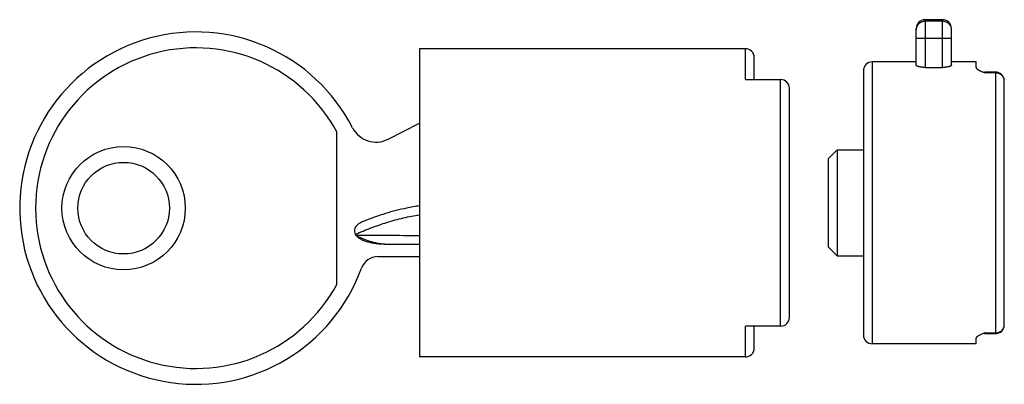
# Model space of a CAD drawing. Header units: millimetres. Extents: x 8 to 63.9, y 39.6 to 60.3.
import ezdxf

# ---------------------------------------------------------------- set-up
doc = ezdxf.new("R2010")
doc.units = ezdxf.units.MM
doc.header["$LTSCALE"] = 6.513541
doc.layers.get('0').update_dxf_attribs({"linetype": 'CONTINUOUS'})

msp = doc.modelspace()

# ---------------------------------------------------------------- linework, layer by layer
at = {"color": 7}
for p, q in [((58.885, 57.734), (58.885, 59.817)), ((60.385, 60.317), (59.385, 60.317)), ((59.385, 60.317), (59.385, 57.608)), ((60.385, 60.231), (59.385, 60.231)), ((60.385, 57.608), (60.385, 60.317)), ((60.885, 57.734), (60.885, 59.817)), ((60.885, 59.24), (58.885, 59.24)), ((30.685, 58.667), (30.685, 41.167)), ((49.185, 58.667), (30.685, 58.667)), ((49.185, 56.917), (49.185, 58.667)), ((49.685, 56.917), (49.685, 58.167)), ((58.885, 57.917), (56.385, 57.917)), ((56.385, 57.917), (56.385, 41.917)), ((59.385, 57.608), (60.385, 57.608)), ((62.285, 57.917), (60.885, 57.917)), ((62.285, 57.598), (62.285, 57.917)), ((55.885, 57.417), (55.885, 42.417)), ((62.592, 57.378), (62.785, 57.34)), ((62.592, 57.378), (62.785, 57.301)), ((63.385, 57.34), (62.785, 57.34)), ((62.785, 57.34), (62.785, 57.301)), ((63.385, 57.301), (62.785, 57.301)), ((63.385, 57.34), (63.385, 42.494)), ((49.185, 56.917), (51.185, 56.917)), ((51.185, 42.917), (51.185, 56.917)), ((63.885, 42.994), (63.885, 56.84)), ((51.685, 43.417), (51.685, 56.417)), ((28.898, 53.53), (30.685, 54.441)), ((25.985, 45.28), (25.985, 53.954)), ((53.885, 52.417), (54.395, 52.927)), ((54.395, 52.927), (55.885, 52.927)), ((54.395, 52.927), (54.395, 46.907)), ((53.885, 52.417), (53.885, 47.417)), ((27.041, 48.133), (27.05, 48.137)), ((27.041, 48.133), (27.05, 48.137)), ((53.885, 47.417), (54.395, 46.907)), ((28.326, 46.867), (30.685, 46.867)), ((54.395, 46.907), (55.885, 46.907)), ((51.185, 42.917), (49.185, 42.917)), ((49.185, 41.167), (49.185, 42.917)), ((49.685, 41.667), (49.685, 42.917)), ((62.785, 42.532), (62.592, 42.455)), ((62.785, 42.494), (62.592, 42.455)), ((62.785, 42.532), (63.385, 42.532)), ((62.785, 42.532), (62.785, 42.494)), ((62.785, 42.494), (63.385, 42.494)), ((62.285, 41.917), (62.285, 42.235)), ((62.285, 41.917), (56.385, 41.917)), ((49.185, 41.167), (30.685, 41.167))]:
    msp.add_line(p, q, dxfattribs=at)
for radius in [3.5, 2.6]:
    msp.add_circle((13.885, 49.617), radius, dxfattribs=at)
for centre, radius, start, end in [((59.385, 59.817), 0.5, 90, 180), ((59.38, 59.735), 0.495, 170.8992, 171.9274), ((60.385, 59.817), 0.5, 0, 90), ((60.39, 59.735), 0.495, 8.0347, 9.0594), ((17.985, 49.617), 10, 27.1629, 340.0677), ((59.377, 59.735), 0.493, 171.9201, 179.9827), ((60.392, 59.735), 0.492, 0.0178, 8.0426), ((17.985, 49.617), 9.1, 28.4635, 331.5365), ((49.185, 58.167), 0.5, 0, 90), ((56.385, 57.417), 0.5, 90, 180), ((63.385, 56.84), 0.5, 0, 90), ((51.185, 56.417), 0.5, 0, 90), ((63.449, 56.837), 0.437, 15.5496, 22.1078), ((63.456, 56.839), 0.429, 0.0274, 15.5364), ((28.217, 54.867), 1.5, 207.1629, 297.0021), ((32.634, 622.035), 573.969, 269.445037, 269.805408), ((32.307, 555.084), 507.518, 269.60954, 269.81683), ((28.326, 45.867), 1, 90, 160.0677), ((51.185, 43.417), 0.5, 270, 360), ((63.385, 42.994), 0.5, 270, 360), ((56.385, 42.417), 0.5, 180, 270), ((49.185, 41.667), 0.5, 270, 360)]:
    msp.add_arc(centre, radius, start, end, dxfattribs=at)
for points, knots in [([(58.891, 59.813), (58.896, 59.842), (58.91, 59.899), (58.947, 59.979), (58.997, 60.052), (59.059, 60.115), (59.131, 60.166), (59.211, 60.203), (59.297, 60.226), (59.356, 60.231), (59.385, 60.231)], [0, 0, 0, 0, 0.124557, 0.249105, 0.373832, 0.498761, 0.623864, 0.749114, 0.874602, 1, 1, 1, 1]), ([(60.385, 60.231), (60.414, 60.231), (60.473, 60.226), (60.559, 60.203), (60.639, 60.166), (60.711, 60.115), (60.773, 60.052), (60.823, 59.979), (60.86, 59.899), (60.874, 59.842), (60.879, 59.813)], [0, 0, 0, 0, 0.125385, 0.250826, 0.376038, 0.501127, 0.626058, 0.750804, 0.875396, 1, 1, 1, 1]), ([(59.385, 57.608), (59.352, 57.608), (59.287, 57.61), (59.194, 57.618), (59.108, 57.631), (59.043, 57.645), (58.997, 57.658), (58.969, 57.668), (58.944, 57.679), (58.923, 57.689), (58.907, 57.7), (58.895, 57.711), (58.887, 57.722), (58.885, 57.73), (58.885, 57.734)], [0, 0, 0, 0, 0.185512, 0.363915, 0.528279, 0.673101, 0.736773, 0.794045, 0.844585, 0.888203, 0.924925, 0.955043, 0.979438, 1, 1, 1, 1]), ([(60.885, 57.734), (60.885, 57.73), (60.883, 57.722), (60.875, 57.711), (60.863, 57.7), (60.847, 57.689), (60.826, 57.679), (60.801, 57.668), (60.772, 57.658), (60.727, 57.645), (60.662, 57.631), (60.576, 57.618), (60.483, 57.61), (60.418, 57.608), (60.385, 57.608)], [0, 0, 0, 0, 0.020561, 0.044954, 0.07507, 0.11179, 0.155407, 0.205949, 0.263223, 0.3269, 0.471735, 0.636104, 0.814497, 1, 1, 1, 1]), ([(62.285, 57.598), (62.285, 57.589), (62.289, 57.574), (62.299, 57.556), (62.314, 57.537), (62.339, 57.513), (62.377, 57.485), (62.423, 57.458), (62.475, 57.431), (62.532, 57.404), (62.571, 57.387), (62.592, 57.378)], [0, 0, 0, 0, 0.071779, 0.112476, 0.157284, 0.260191, 0.380793, 0.51745, 0.667861, 0.829532, 1, 1, 1, 1]), ([(63.385, 57.301), (63.435, 57.301), (63.535, 57.287), (63.651, 57.235), (63.729, 57.176), (63.781, 57.124), (63.823, 57.066), (63.844, 57.023), (63.853, 57.001)], [0, 0, 0, 0, 0.256233, 0.509171, 0.634031, 0.757374, 0.879302, 1, 1, 1, 1]), ([(27.05, 48.137), (27.334, 48.262), (27.921, 48.505), (28.675, 48.769), (29.3, 48.949), (29.769, 49.067), (30.23, 49.166), (30.533, 49.221), (30.682, 49.244)], [0, 0, 0, 0, 0.244775, 0.49994, 0.629047, 0.756865, 0.881236, 1, 1, 1, 1]), ([(30.684, 49.75), (30.439, 49.714), (29.792, 49.599), (28.73, 49.322), (27.929, 49.038), (27.522, 48.877)], [0, 0, 0, 0, 0.22539, 0.600177, 1, 1, 1, 1]), ([(27.522, 48.877), (27.46, 48.852), (27.344, 48.799), (27.193, 48.7), (27.076, 48.587), (27.003, 48.462), (26.977, 48.33), (27.001, 48.199), (27.073, 48.073), (27.188, 47.96), (27.339, 47.861), (27.52, 47.776), (27.731, 47.706), (27.97, 47.651), (28.237, 47.61), (28.533, 47.585), (28.74, 47.579), (28.849, 47.578)], [0, 0, 0, 0, 0.067579, 0.128173, 0.182132, 0.229781, 0.272269, 0.314725, 0.362239, 0.415985, 0.476255, 0.543395, 0.617852, 0.700138, 0.790828, 0.890555, 1, 1, 1, 1]), ([(27.17, 48.008), (27.31, 47.952), (27.518, 47.866), (27.797, 47.764), (28.005, 47.698), (28.215, 47.645), (28.425, 47.607), (28.636, 47.584), (28.778, 47.579), (28.849, 47.578)], [0, 0, 0, 0, 0.258721, 0.385891, 0.511109, 0.634543, 0.756651, 0.878208, 1, 1, 1, 1]), ([(63.385, 42.532), (63.418, 42.532), (63.483, 42.538), (63.577, 42.564), (63.664, 42.607), (63.74, 42.665), (63.803, 42.735), (63.85, 42.815), (63.878, 42.903), (63.885, 42.963), (63.885, 42.994)], [0, 0, 0, 0, 0.129815, 0.259009, 0.386779, 0.512806, 0.636881, 0.759101, 0.879983, 1, 1, 1, 1]), ([(62.592, 42.455), (62.571, 42.446), (62.532, 42.429), (62.475, 42.403), (62.423, 42.376), (62.377, 42.348), (62.339, 42.32), (62.314, 42.296), (62.299, 42.277), (62.289, 42.259), (62.285, 42.244), (62.285, 42.235)], [0, 0, 0, 0, 0.170468, 0.332139, 0.48255, 0.619207, 0.739809, 0.842716, 0.887524, 0.928221, 1, 1, 1, 1])]:
    msp.add_open_spline(points, degree=3, knots=knots, dxfattribs=at)

doc.saveas('drawing.dxf')
